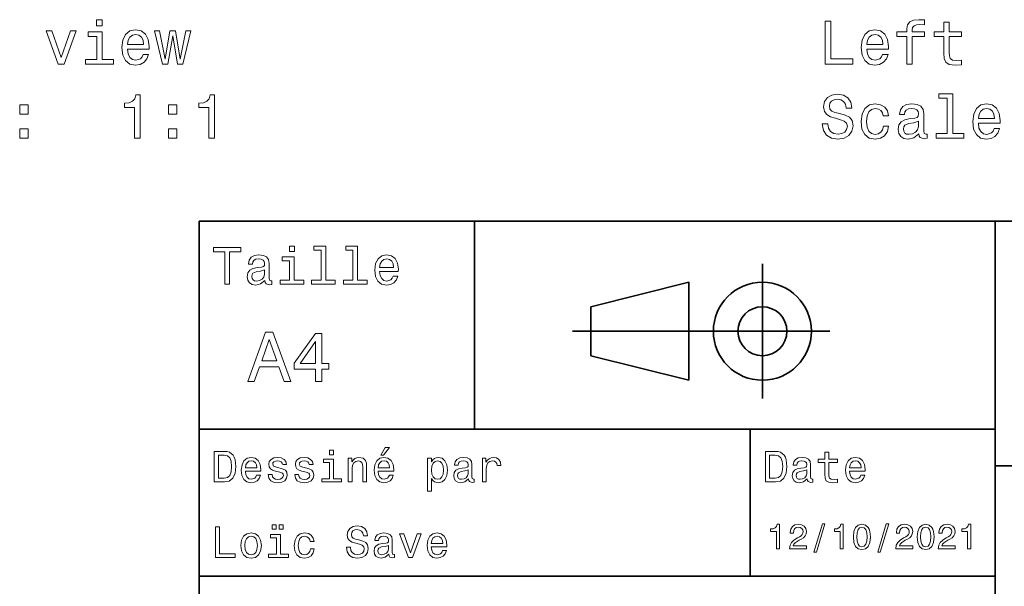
# Model space of a CAD drawing. Extents: x 0 to 297, y 0 to 210.
# Tile 3 of 7: x 82 to 163, y 40 to 86. Entities that reach past the tile are written whole.
import ezdxf

# ---------------------------------------------------------------- set-up
doc = ezdxf.new("R2010")
doc.units = 0

msp = doc.modelspace()

# ---------------------------------------------------------------- linework, layer by layer
at = {"color": 7, "lineweight": 35}
for p, q in [((97, 10), (97, 70)), ((97, 70), (287, 70)), ((162, 10), (162, 70)), ((127.5, 61), (148.5, 61)), ((97, 53), (162, 53)), ((162, 50), (287, 50)), ((97, 41), (162, 41))]:
    msp.add_line(p, q, dxfattribs=at)
at = {"color": 7, "lineweight": 35, "ltscale": 0.425}
msp.add_line((119.5, 53), (119.5, 70), dxfattribs=at)
at = {"color": 7, "lineweight": 35, "ltscale": 0.275}
msp.add_line((143, 55.5), (143, 66.5), dxfattribs=at)
at = {"color": 7, "lineweight": 35, "ltscale": 0.206155}
for p, q in [((129, 63), (137, 65)), ((137, 57), (129, 59))]:
    msp.add_line(p, q, dxfattribs=at)
at = {"color": 7, "lineweight": 35, "ltscale": 0.2}
msp.add_line((137, 65), (137, 57), dxfattribs=at)
at = {"color": 7, "lineweight": 35, "ltscale": 0.1}
msp.add_line((129, 59), (129, 63), dxfattribs=at)
at = {"color": 7, "lineweight": 35, "ltscale": 0.3}
msp.add_line((142, 41), (142, 53), dxfattribs=at)
at = {"color": 7, "lineweight": 13}
for points in [[(89.105309, 86.440872), (88.636292, 86.440872), (88.636292, 85.936546), (89.105309, 85.936546)], [(148.125992, 82.819832), (150.375275, 82.819832), (150.375275, 83.243462), (148.589966, 83.243462), (148.589966, 86.319832), (148.125992, 86.319832)], [(154.793137, 85.059029), (154.793137, 82.819832), (155.236954, 82.819832), (155.236954, 85.059029), (156.24559, 85.059029), (156.24559, 85.437263), (155.236954, 85.437263), (155.236954, 85.603691), (155.272247, 85.80542), (155.388245, 85.941589), (155.58493, 86.022278), (155.867355, 86.052544), (156.24559, 86.032372), (156.24559, 86.415649), (155.766479, 86.440872), (155.332764, 86.395477), (155.030182, 86.259315), (154.848618, 86.022278), (154.793137, 85.684387), (154.793137, 85.437263), (153.981186, 85.437263), (153.981186, 85.059029)], [(157.80899, 85.059029), (157.80899, 83.7024), (157.839249, 83.263634), (157.980469, 82.961044), (158.262878, 82.784531), (158.741989, 82.724014), (159.266479, 82.749229), (159.266479, 83.132515), (158.883194, 83.102249), (158.535217, 83.142601), (158.348618, 83.268677), (158.267929, 83.480492), (158.252792, 83.778046), (158.252792, 85.059029), (159.266479, 85.059029), (159.266479, 85.437263), (158.252792, 85.437263), (158.252792, 86.229057), (157.80899, 86.229057), (157.80899, 85.437263), (157.042419, 85.437263), (157.042419, 85.059029)], [(85.509483, 82.819832), (85.978508, 82.819832), (86.96698, 85.528046), (86.508041, 85.528046), (85.746521, 83.34433), (84.969864, 85.528046), (84.505882, 85.528046)], [(89.090179, 83.193031), (89.090179, 85.437263), (87.950409, 85.437263), (87.950409, 85.059029), (88.646378, 85.059029), (88.646378, 83.193031), (87.738594, 83.193031), (87.738594, 82.819832), (90.008049, 82.819832), (90.008049, 83.193031)], [(91.157898, 84.045334), (92.933121, 84.045334), (92.938156, 84.252106), (92.857468, 84.832077), (92.635567, 85.2658), (92.282539, 85.528046), (91.813522, 85.623863), (91.354584, 85.523003), (91.001564, 85.240578), (90.774612, 84.781647), (90.693924, 84.17646), (90.769577, 83.556145), (90.996521, 83.102249), (91.344498, 82.819832), (91.798393, 82.724014), (92.191765, 82.789574), (92.514526, 82.961044), (92.751564, 83.233376), (92.887726, 83.596489), (92.448967, 83.596489), (92.358185, 83.39476), (92.227066, 83.243462), (91.853867, 83.122429), (91.566406, 83.177902), (91.349548, 83.354416), (91.208336, 83.641876), (91.157898, 84.030205)], [(91.157898, 84.418533), (91.213379, 84.766518), (91.349548, 85.02372), (91.55632, 85.180061), (91.828651, 85.235535), (92.09594, 85.180061), (92.302711, 85.02372), (92.428795, 84.766518), (92.474182, 84.418533)], [(94.446083, 82.819832), (94.849541, 85.119545), (95.253006, 82.819832), (95.676636, 82.819832), (96.342339, 85.528046), (95.913666, 85.528046), (95.464813, 83.228333), (95.066406, 85.528046), (94.62764, 85.528046), (94.229225, 83.228333), (93.78038, 85.528046), (93.35675, 85.528046), (94.022453, 82.819832)], [(151.530182, 84.045334), (153.305389, 84.045334), (153.31044, 84.252106), (153.229736, 84.832077), (153.007843, 85.2658), (152.654816, 85.528046), (152.185791, 85.623863), (151.726868, 85.523003), (151.37384, 85.240578), (151.146896, 84.781647), (151.066193, 84.17646), (151.141846, 83.556145), (151.36879, 83.102249), (151.716766, 82.819832), (152.17067, 82.724014), (152.564041, 82.789574), (152.88681, 82.961044), (153.12384, 83.233376), (153.259995, 83.596489), (152.821243, 83.596489), (152.730469, 83.39476), (152.599335, 83.243462), (152.226135, 83.122429), (151.938675, 83.177902), (151.721817, 83.354416), (151.580612, 83.641876), (151.530182, 84.030205)], [(151.530182, 84.418533), (151.585648, 84.766518), (151.721817, 85.02372), (151.928589, 85.180061), (152.200928, 85.235535), (152.468216, 85.180061), (152.674988, 85.02372), (152.801071, 84.766518), (152.846451, 84.418533)], [(91.72274, 76.773003), (92.181679, 76.773003), (92.181679, 80.298218), (91.838737, 80.298218), (91.747955, 79.990585), (91.566406, 79.783813), (91.289024, 79.662773), (90.905739, 79.622429), (90.905739, 79.264359), (91.72274, 79.264359)], [(97.794785, 76.773003), (98.253723, 76.773003), (98.253723, 80.298218), (97.910782, 80.298218), (97.820007, 79.990585), (97.638443, 79.783813), (97.361069, 79.662773), (96.977783, 79.622429), (96.977783, 79.264359), (97.794785, 79.264359)], [(148.352936, 77.927902), (147.894012, 77.927902), (147.994873, 77.393318), (148.24704, 76.999947), (148.635361, 76.762917), (149.159851, 76.677185), (149.679306, 76.757874), (150.067642, 76.979774), (150.314758, 77.327759), (150.405533, 77.78669), (150.32988, 78.200233), (150.118073, 78.467529), (149.775131, 78.644043), (149.316193, 78.775162), (148.922821, 78.870987), (148.665619, 78.981934), (148.519363, 79.143318), (148.473984, 79.395477), (148.519363, 79.622429), (148.650497, 79.7939), (148.852219, 79.909889), (149.129593, 79.950233), (149.412018, 79.899803), (149.633926, 79.763634), (149.780182, 79.53669), (149.850784, 79.229057), (150.309708, 79.229057), (150.309708, 79.239143), (150.229019, 79.713203), (149.991989, 80.066231), (149.61879, 80.288132), (149.114471, 80.363777), (148.660583, 80.288132), (148.307556, 80.076317), (148.080612, 79.748505), (147.999908, 79.324875), (148.065475, 78.946632), (148.257126, 78.68943), (148.559708, 78.51796), (148.973251, 78.386833), (149.38176, 78.270844), (149.689392, 78.159889), (149.875992, 77.998505), (149.941559, 77.736259), (149.881042, 77.468971), (149.724701, 77.267242), (149.487671, 77.141159), (149.180023, 77.100815), (148.837097, 77.156288), (148.574844, 77.317673), (148.408417, 77.579918)], [(158.096451, 80.020844), (158.096451, 77.146202), (157.18364, 77.146202), (157.18364, 76.773003), (159.448044, 76.773003), (159.448044, 77.146202), (158.540268, 77.146202), (158.540268, 80.394043), (157.400497, 80.394043), (157.400497, 80.020844)], [(82.357468, 78.729774), (83.053436, 78.729774), (83.053436, 79.481216), (82.357468, 79.481216)], [(94.501556, 78.729774), (95.197525, 78.729774), (95.197525, 79.481216), (94.501556, 79.481216)], [(152.866623, 78.583519), (153.305389, 78.583519), (153.214615, 78.986977), (152.997757, 79.304703), (152.659851, 79.501389), (152.2211, 79.577034), (151.736954, 79.476173), (151.36879, 79.193748), (151.13681, 78.734818), (151.056107, 78.119545), (151.13176, 77.509315), (151.358704, 77.05542), (151.716766, 76.773003), (152.205963, 76.677185), (152.639679, 76.752831), (152.977585, 76.964645), (153.209564, 77.297501), (153.31044, 77.741302), (152.88681, 77.741302), (152.811157, 77.458885), (152.669937, 77.247063), (152.468216, 77.115944), (152.2211, 77.0756), (151.913467, 77.141159), (151.691559, 77.342888), (151.555389, 77.6707), (151.509995, 78.134674), (151.555389, 78.588562), (151.696594, 78.916374), (151.923553, 79.118103), (152.2211, 79.188705), (152.483337, 79.143318), (152.680023, 79.027328), (152.811157, 78.835686)], [(155.786652, 77.12603), (155.786652, 77.110901), (155.811874, 76.93943), (155.887527, 76.81839), (156.205246, 76.722572), (156.452362, 76.762917), (156.452362, 77.105858), (156.346451, 77.090729), (156.205246, 77.156288), (156.180023, 77.358017), (156.180023, 78.760033), (156.119507, 79.118103), (155.942993, 79.370262), (155.635361, 79.521561), (155.201645, 79.577034), (154.778015, 79.516518), (154.465332, 79.345047), (154.268646, 79.077759), (154.203079, 78.724731), (154.203079, 78.694473), (154.601501, 78.694473), (154.63681, 78.906288), (154.747757, 79.057587), (154.929306, 79.148361), (155.186508, 79.183662), (155.43364, 79.158447), (155.610153, 79.082802), (155.716049, 78.951675), (155.751358, 78.770119), (155.731186, 78.558304), (155.650497, 78.4524), (155.448761, 78.401962), (155.070526, 78.361618), (154.63681, 78.270844), (154.329163, 78.109459), (154.147614, 77.8573), (154.092133, 77.4841), (154.142563, 77.151245), (154.298904, 76.904129), (154.551071, 76.747787), (154.899048, 76.692314), (155.368073, 76.798218)], [(160.638245, 77.998505), (162.413467, 77.998505), (162.418503, 78.205276), (162.337814, 78.785248), (162.115906, 79.218971), (161.762878, 79.481216), (161.293869, 79.577034), (160.83493, 79.476173), (160.481903, 79.193748), (160.254959, 78.734818), (160.174271, 78.129631), (160.249908, 77.509315), (160.476868, 77.05542), (160.824844, 76.773003), (161.278732, 76.677185), (161.672104, 76.742744), (161.994873, 76.914215), (162.231903, 77.186546), (162.368073, 77.54966), (161.929306, 77.54966), (161.838531, 77.347931), (161.707413, 77.196632), (161.334213, 77.0756), (161.046753, 77.131073), (160.82988, 77.307587), (160.688675, 77.595047), (160.638245, 77.983376)], [(160.638245, 78.371704), (160.693726, 78.719688), (160.82988, 78.976891), (161.036652, 79.133232), (161.30899, 79.188705), (161.576279, 79.133232), (161.783051, 78.976891), (161.909134, 78.719688), (161.954529, 78.371704)], [(155.736221, 77.72113), (155.675705, 77.458885), (155.514328, 77.257149), (155.272247, 77.12603), (154.974701, 77.080643), (154.783051, 77.105858), (154.646896, 77.186546), (154.561157, 77.327759), (154.535934, 77.524445), (154.556107, 77.700958), (154.63681, 77.827034), (154.959564, 77.968246), (155.368073, 78.028763), (155.736221, 78.149803)], [(82.357468, 76.773003), (83.053436, 76.773003), (83.053436, 77.524445), (82.357468, 77.524445)], [(94.501556, 76.773003), (95.197525, 76.773003), (95.197525, 77.524445), (94.501556, 77.524445)], [(99.102303, 64.837173), (99.5, 64.837173), (99.5, 67.47406), (100.407784, 67.47406), (100.407784, 67.837173), (98.190201, 67.837173), (98.190201, 67.47406), (99.102303, 67.47406)], [(104.786743, 67.940918), (104.384727, 67.940918), (104.384727, 67.508644), (104.786743, 67.508644)], [(106.969742, 67.621033), (106.969742, 65.157059), (106.187317, 65.157059), (106.187317, 64.837173), (108.128242, 64.837173), (108.128242, 65.157059), (107.350143, 65.157059), (107.350143, 67.940918), (106.373199, 67.940918), (106.373199, 67.621033)], [(109.572044, 67.621033), (109.572044, 65.157059), (108.789627, 65.157059), (108.789627, 64.837173), (110.730545, 64.837173), (110.730545, 65.157059), (109.952454, 65.157059), (109.952454, 67.940918), (108.975502, 67.940918), (108.975502, 67.621033)], [(102.387611, 65.139771), (102.387611, 65.126801), (102.409225, 64.979828), (102.47406, 64.876076), (102.746399, 64.793945), (102.958214, 64.828529), (102.958214, 65.122475), (102.867432, 65.109505), (102.746399, 65.165703), (102.724785, 65.338615), (102.724785, 66.540344), (102.672913, 66.84726), (102.521614, 67.0634), (102.257927, 67.193085), (101.886169, 67.240631), (101.523056, 67.188759), (101.255043, 67.041786), (101.086456, 66.812675), (101.030258, 66.510086), (101.030258, 66.484146), (101.371758, 66.484146), (101.402016, 66.665703), (101.497116, 66.795387), (101.65274, 66.873199), (101.873199, 66.903458), (102.085014, 66.881844), (102.236313, 66.817001), (102.327087, 66.704605), (102.357346, 66.548988), (102.340057, 66.367432), (102.270897, 66.276657), (102.097984, 66.233429), (101.773773, 66.198845), (101.402016, 66.121033), (101.138329, 65.982704), (100.982712, 65.766571), (100.935158, 65.446686), (100.978386, 65.161385), (101.112389, 64.949562), (101.328529, 64.815559), (101.626801, 64.768013), (102.028816, 64.858788)], [(104.773773, 65.157059), (104.773773, 67.080688), (103.796829, 67.080688), (103.796829, 66.756485), (104.393372, 66.756485), (104.393372, 65.157059), (103.615273, 65.157059), (103.615273, 64.837173), (105.560516, 64.837173), (105.560516, 65.157059)], [(111.750717, 65.887604), (113.272339, 65.887604), (113.276657, 66.064842), (113.207497, 66.561958), (113.017288, 66.933716), (112.714699, 67.158501), (112.312683, 67.240631), (111.919312, 67.154175), (111.616714, 66.912102), (111.422188, 66.51873), (111.353027, 66), (111.41787, 65.4683), (111.612396, 65.079247), (111.91066, 64.837173), (112.299713, 64.755043), (112.636887, 64.811234), (112.913544, 64.958214), (113.116714, 65.191643), (113.233429, 65.502876), (112.857346, 65.502876), (112.779541, 65.329971), (112.667145, 65.200287), (112.34726, 65.096542), (112.100868, 65.144089), (111.914986, 65.295387), (111.793945, 65.541786), (111.750717, 65.874634)], [(111.750717, 66.207489), (111.798271, 66.50576), (111.914986, 66.726219), (112.092216, 66.860229), (112.325653, 66.907776), (112.554756, 66.860229), (112.731987, 66.726219), (112.840057, 66.50576), (112.878967, 66.207489)], [(102.344383, 65.649857), (102.292511, 65.425072), (102.154182, 65.252159), (101.946686, 65.139771), (101.691643, 65.100861), (101.527374, 65.122475), (101.41066, 65.191643), (101.337173, 65.312675), (101.315559, 65.481262), (101.332855, 65.632561), (101.402016, 65.740631), (101.678673, 65.861671), (102.028816, 65.913544), (102.344383, 66.017288)], [(100.982712, 56.9049), (101.51297, 56.9049), (101.933716, 58.080692), (103.530258, 58.080692), (103.951012, 56.9049), (104.492798, 56.9049), (103.028816, 60.910664), (102.440926, 60.910664)], [(102.118156, 58.570606), (102.734871, 60.334293), (103.351585, 58.570606)], [(106.521614, 56.9049), (107.040344, 56.9049), (107.040344, 57.896255), (107.610954, 57.896255), (107.610954, 58.357349), (107.040344, 58.357349), (107.040344, 60.818443), (106.515854, 60.818443), (104.763687, 58.403458), (104.763687, 57.896255), (106.521614, 57.896255)], [(105.247841, 58.357349), (106.521614, 60.149857), (106.521614, 58.357349)], [(111.84726, 50.88797), (112.059799, 50.88797), (112.560516, 51.500362), (112.207489, 51.500362)], [(99.080688, 51.190563), (98.248558, 51.190563), (98.248558, 48.690563), (99.080688, 48.690563), (99.473343, 48.769814), (99.765129, 49.011169), (99.945244, 49.40382), (100.010086, 49.940563), (99.952446, 50.488113), (99.880402, 50.70425), (99.779541, 50.877163), (99.487755, 51.111313), (99.296829, 51.168949)], [(99.055473, 50.891571), (99.329254, 50.837536), (99.516571, 50.671829), (99.628242, 50.376442), (99.664268, 49.940563), (99.624641, 49.519093), (99.51297, 49.223705), (99.322044, 49.047192), (99.055473, 48.989555), (98.583572, 48.989555), (98.583572, 50.891571)], [(100.784584, 49.565922), (102.052597, 49.565922), (102.056198, 49.713619), (101.998558, 50.127884), (101.840057, 50.437683), (101.587898, 50.625), (101.252884, 50.693443), (100.925072, 50.621399), (100.672913, 50.41967), (100.510803, 50.091862), (100.453171, 49.659584), (100.507202, 49.216499), (100.669312, 48.892292), (100.91787, 48.690563), (101.242073, 48.62212), (101.523056, 48.668949), (101.753601, 48.791428), (101.922913, 48.98595), (102.020172, 49.245319), (101.706772, 49.245319), (101.64193, 49.101227), (101.548271, 48.993156), (101.2817, 48.9067), (101.07637, 48.946327), (100.921471, 49.072407), (100.820602, 49.27774), (100.784584, 49.555115)], [(103.623199, 49.818085), (103.317001, 49.890129), (103.090057, 49.972984), (103.014412, 50.142292), (103.036026, 50.261169), (103.111671, 50.347622), (103.234146, 50.401657), (103.41066, 50.423271), (103.579971, 50.401657), (103.713257, 50.336815), (103.799713, 50.239555), (103.835732, 50.109871), (104.145531, 50.109871), (104.145531, 50.117077), (104.091499, 50.351227), (103.943802, 50.534943), (103.713257, 50.650219), (103.41066, 50.693443), (103.104469, 50.650219), (102.881126, 50.531342), (102.740631, 50.354828), (102.697403, 50.131485), (102.729828, 49.915348), (102.830688, 49.76405), (102.996399, 49.655983), (103.237755, 49.580334), (103.590775, 49.493877), (103.806915, 49.40382), (103.864555, 49.331772), (103.886169, 49.223705), (103.853745, 49.09042), (103.767288, 48.989555), (103.626801, 48.924713), (103.439484, 48.903099), (103.241356, 48.924713), (103.09726, 49.000362), (103, 49.122841), (102.960373, 49.292149), (102.654175, 49.292149), (102.704613, 49.003963), (102.852303, 48.795029), (103.086456, 48.668949), (103.41066, 48.62212), (103.749283, 48.668949), (103.997841, 48.795029), (104.149139, 48.996758), (104.203171, 49.259727), (104.163544, 49.486671), (104.051872, 49.641571), (103.868156, 49.742435)], [(105.791786, 49.818085), (105.485588, 49.890129), (105.258644, 49.972984), (105.182999, 50.142292), (105.204613, 50.261169), (105.280258, 50.347622), (105.40274, 50.401657), (105.579254, 50.423271), (105.748558, 50.401657), (105.881844, 50.336815), (105.9683, 50.239555), (106.004326, 50.109871), (106.314117, 50.109871), (106.314117, 50.117077), (106.260086, 50.351227), (106.112396, 50.534943), (105.881844, 50.650219), (105.579254, 50.693443), (105.273056, 50.650219), (105.049713, 50.531342), (104.909225, 50.354828), (104.865997, 50.131485), (104.898415, 49.915348), (104.999283, 49.76405), (105.164986, 49.655983), (105.406342, 49.580334), (105.759369, 49.493877), (105.975502, 49.40382), (106.033142, 49.331772), (106.054756, 49.223705), (106.022339, 49.09042), (105.935883, 48.989555), (105.795387, 48.924713), (105.60807, 48.903099), (105.409943, 48.924713), (105.265854, 49.000362), (105.168587, 49.122841), (105.12896, 49.292149), (104.822769, 49.292149), (104.873199, 49.003963), (105.020897, 48.795029), (105.255043, 48.668949), (105.579254, 48.62212), (105.91787, 48.668949), (106.166428, 48.795029), (106.317726, 48.996758), (106.371758, 49.259727), (106.33213, 49.486671), (106.220459, 49.641571), (106.036743, 49.742435)], [(107.992798, 51.27702), (107.657784, 51.27702), (107.657784, 50.916786), (107.992798, 50.916786)], [(109.181557, 48.690563), (109.498558, 48.690563), (109.498558, 49.807278), (109.530983, 50.063042), (109.635445, 50.250362), (109.797546, 50.365635), (110.013687, 50.408863), (110.1866, 50.372841), (110.29467, 50.275578), (110.348701, 50.113472), (110.366714, 49.897335), (110.366714, 48.690563), (110.683716, 48.690563), (110.683716, 49.962177), (110.669312, 50.217941), (110.604469, 50.430477), (110.39193, 50.625), (110.060516, 50.693443), (109.876801, 50.668228), (109.721901, 50.599785), (109.588615, 50.484512), (109.484146, 50.329613), (109.484146, 50.625), (109.181557, 50.625)], [(111.627518, 49.565922), (112.895531, 49.565922), (112.899132, 49.713619), (112.841499, 50.127884), (112.682999, 50.437683), (112.430832, 50.625), (112.095825, 50.693443), (111.768013, 50.621399), (111.515854, 50.41967), (111.353745, 50.091862), (111.296112, 49.659584), (111.350143, 49.216499), (111.512245, 48.892292), (111.760803, 48.690563), (112.085014, 48.62212), (112.365997, 48.668949), (112.596542, 48.791428), (112.765854, 48.98595), (112.863113, 49.245319), (112.549713, 49.245319), (112.484871, 49.101227), (112.391212, 48.993156), (112.124641, 48.9067), (111.919312, 48.946327), (111.764412, 49.072407), (111.663544, 49.27774), (111.627518, 49.555115)], [(115.986313, 50.326012), (115.986313, 50.625), (115.669312, 50.625), (115.669312, 47.941284), (115.986313, 47.941284), (115.986313, 48.98595), (116.097984, 48.816643), (116.22406, 48.704971), (116.541069, 48.62212), (116.843658, 48.690563), (117.081413, 48.895893), (117.236313, 49.2201), (117.293945, 49.659584), (117.236313, 50.095463), (117.081413, 50.41967), (116.843658, 50.621399), (116.541069, 50.693443), (116.368156, 50.671829), (116.220459, 50.603386), (116.094383, 50.488113)], [(119.005043, 48.942726), (119.005043, 48.931919), (119.023056, 48.809441), (119.077087, 48.722984), (119.304031, 48.654541), (119.480545, 48.683357), (119.480545, 48.928314), (119.4049, 48.917507), (119.304031, 48.96434), (119.286026, 49.108429), (119.286026, 50.109871), (119.242798, 50.365635), (119.116714, 50.54575), (118.896973, 50.65382), (118.587173, 50.693443), (118.284584, 50.650219), (118.061241, 50.52774), (117.920746, 50.336815), (117.873917, 50.084656), (117.873917, 50.063042), (118.158501, 50.063042), (118.183716, 50.21434), (118.26297, 50.322407), (118.392654, 50.387249), (118.57637, 50.412464), (118.752884, 50.394455), (118.878967, 50.34042), (118.954613, 50.246758), (118.979828, 50.117077), (118.965416, 49.965778), (118.907784, 49.890129), (118.763687, 49.854107), (118.493515, 49.825291), (118.183716, 49.760448), (117.963974, 49.645176), (117.834297, 49.465057), (117.79467, 49.19849), (117.830688, 48.960735), (117.942368, 48.784222), (118.122482, 48.67255), (118.37104, 48.632927), (118.706055, 48.708576)], [(120.143372, 48.690563), (120.460373, 48.690563), (120.460373, 49.796471), (120.492798, 50.063042), (120.590057, 50.253963), (120.748558, 50.369236), (120.961098, 50.408863), (121.119598, 50.383648), (121.238472, 50.3116), (121.310516, 50.189121), (121.335739, 50.023415), (121.656342, 50.023415), (121.613113, 50.315205), (121.49424, 50.524136), (121.296112, 50.650219), (121.02594, 50.693443), (120.842224, 50.664627), (120.683716, 50.592579), (120.543228, 50.4701), (120.431557, 50.304398), (120.431557, 50.625), (120.143372, 50.625)], [(144.080688, 51.190563), (143.248566, 51.190563), (143.248566, 48.690563), (144.080688, 48.690563), (144.473343, 48.769814), (144.765137, 49.011169), (144.945251, 49.40382), (145.010086, 49.940563), (144.952454, 50.488113), (144.880402, 50.70425), (144.779541, 50.877163), (144.487747, 51.111313), (144.296829, 51.168949)], [(144.055481, 50.891571), (144.329254, 50.837536), (144.516571, 50.671829), (144.628235, 50.376442), (144.664261, 49.940563), (144.624634, 49.519093), (144.51297, 49.223705), (144.322052, 49.047192), (144.055481, 48.989555), (143.583572, 48.989555), (143.583572, 50.891571)], [(146.656342, 48.942726), (146.656342, 48.931919), (146.674347, 48.809441), (146.728394, 48.722984), (146.955338, 48.654541), (147.131851, 48.683357), (147.131851, 48.928314), (147.056198, 48.917507), (146.955338, 48.96434), (146.937317, 49.108429), (146.937317, 50.109871), (146.894089, 50.365635), (146.768005, 50.54575), (146.548264, 50.65382), (146.23848, 50.693443), (145.935883, 50.650219), (145.71254, 50.52774), (145.572052, 50.336815), (145.525223, 50.084656), (145.525223, 50.063042), (145.809799, 50.063042), (145.835022, 50.21434), (145.914261, 50.322407), (146.043945, 50.387249), (146.227661, 50.412464), (146.404175, 50.394455), (146.530258, 50.34042), (146.605911, 50.246758), (146.631119, 50.117077), (146.616714, 49.965778), (146.559082, 49.890129), (146.414978, 49.854107), (146.144806, 49.825291), (145.835022, 49.760448), (145.61528, 49.645176), (145.485596, 49.465057), (145.445969, 49.19849), (145.481995, 48.960735), (145.593658, 48.784222), (145.773773, 48.67255), (146.022339, 48.632927), (146.357346, 48.708576)], [(148.100861, 50.289986), (148.100861, 49.320965), (148.122482, 49.007565), (148.223343, 48.791428), (148.425079, 48.665348), (148.767288, 48.62212), (149.141937, 48.640129), (149.141937, 48.913906), (148.868149, 48.892292), (148.619598, 48.921112), (148.486313, 49.011169), (148.42868, 49.162464), (148.417862, 49.375), (148.417862, 50.289986), (149.141937, 50.289986), (149.141937, 50.560158), (148.417862, 50.560158), (148.417862, 51.125721), (148.100861, 51.125721), (148.100861, 50.560158), (147.553314, 50.560158), (147.553314, 50.289986)], [(150.121765, 49.565922), (151.389771, 49.565922), (151.393372, 49.713619), (151.335739, 50.127884), (151.177231, 50.437683), (150.925079, 50.625), (150.590057, 50.693443), (150.262253, 50.621399), (150.010086, 50.41967), (149.847977, 50.091862), (149.790344, 49.659584), (149.844376, 49.216499), (150.006485, 48.892292), (150.255051, 48.690563), (150.579254, 48.62212), (150.860229, 48.668949), (151.090775, 48.791428), (151.260086, 48.98595), (151.357346, 49.245319), (151.043945, 49.245319), (150.979111, 49.101227), (150.885452, 48.993156), (150.618881, 48.9067), (150.413544, 48.946327), (150.258652, 49.072407), (150.157776, 49.27774), (150.121765, 49.555115)], [(100.784584, 49.832493), (100.824211, 50.081055), (100.921471, 50.264771), (101.069168, 50.376442), (101.263687, 50.416069), (101.454613, 50.376442), (101.602303, 50.264771), (101.69236, 50.081055), (101.724785, 49.832493)], [(107.981987, 48.957134), (107.981987, 50.560158), (107.16787, 50.560158), (107.16787, 50.289986), (107.664986, 50.289986), (107.664986, 48.957134), (107.016571, 48.957134), (107.016571, 48.690563), (108.637611, 48.690563), (108.637611, 48.957134)], [(111.627518, 49.832493), (111.667145, 50.081055), (111.764412, 50.264771), (111.912102, 50.376442), (112.106628, 50.416069), (112.297546, 50.376442), (112.445244, 50.264771), (112.535301, 50.081055), (112.567726, 49.832493)], [(116.48703, 48.9067), (116.274498, 48.953533), (116.119598, 49.097622), (116.022339, 49.331772), (115.989914, 49.659584), (116.022339, 49.983791), (116.119598, 50.217941), (116.274498, 50.358429), (116.48703, 50.408863), (116.681557, 50.358429), (116.836456, 50.21434), (116.933716, 49.98019), (116.969742, 49.659584), (116.933716, 49.335377), (116.836456, 49.097622), (116.681557, 48.953533)], [(150.121765, 49.832493), (150.161377, 50.081055), (150.258652, 50.264771), (150.406342, 50.376442), (150.600861, 50.416069), (150.791794, 50.376442), (150.939484, 50.264771), (151.029541, 50.081055), (151.061966, 49.832493)], [(118.969025, 49.367798), (118.925797, 49.180477), (118.810516, 49.036385), (118.637611, 48.942726), (118.425072, 48.910305), (118.288185, 48.928314), (118.190926, 48.98595), (118.129684, 49.086815), (118.111671, 49.227306), (118.126083, 49.353386), (118.183716, 49.443443), (118.414268, 49.544312), (118.706055, 49.587536), (118.969025, 49.673992)], [(146.620316, 49.367798), (146.577087, 49.180477), (146.461823, 49.036385), (146.28891, 48.942726), (146.07637, 48.910305), (145.939484, 48.928314), (145.842224, 48.98595), (145.780975, 49.086815), (145.76297, 49.227306), (145.777374, 49.353386), (145.835022, 49.443443), (146.065567, 49.544312), (146.357346, 49.587536), (146.620316, 49.673992)], [(98.353027, 42.530979), (99.959656, 42.530979), (99.959656, 42.833572), (98.684441, 42.833572), (98.684441, 45.030979), (98.353027, 45.030979)], [(102.974785, 44.82925), (103.295387, 44.82925), (103.295387, 45.200287), (102.974785, 45.200287)], [(103.554756, 44.82925), (103.875359, 44.82925), (103.875359, 45.200287), (103.554756, 45.200287)], [(109.35807, 43.355907), (109.030258, 43.355907), (109.102303, 42.974064), (109.282425, 42.693085), (109.559799, 42.523773), (109.934441, 42.462536), (110.305473, 42.520172), (110.582855, 42.678673), (110.759369, 42.927231), (110.824203, 43.255043), (110.770172, 43.55043), (110.618874, 43.741352), (110.373917, 43.867435), (110.046112, 43.961094), (109.765129, 44.029537), (109.581413, 44.108788), (109.476944, 44.224064), (109.444527, 44.404179), (109.476944, 44.56628), (109.570602, 44.688759), (109.714699, 44.771614), (109.912827, 44.80043), (110.114555, 44.764408), (110.273056, 44.667145), (110.377518, 44.505043), (110.427956, 44.285301), (110.755768, 44.285301), (110.755768, 44.292507), (110.698128, 44.631123), (110.528816, 44.883286), (110.262245, 45.041786), (109.902016, 45.095821), (109.577812, 45.041786), (109.325645, 44.890488), (109.163544, 44.656338), (109.105911, 44.353745), (109.15274, 44.083572), (109.289627, 43.899857), (109.505768, 43.777378), (109.801155, 43.683716), (110.092941, 43.600864), (110.312683, 43.521614), (110.445969, 43.406338), (110.492798, 43.219021), (110.44957, 43.028099), (110.337898, 42.884007), (110.168587, 42.793949), (109.948845, 42.765129), (109.703888, 42.804756), (109.516571, 42.920029), (109.397697, 43.107349)], [(144.14122, 43.224785), (144.403458, 43.224785), (144.403458, 45.239193), (144.207504, 45.239193), (144.155624, 45.0634), (144.05188, 44.945248), (143.893372, 44.876083), (143.674362, 44.853027), (143.674362, 44.648415), (144.14122, 44.648415)], [(145.224792, 43.224785), (146.599426, 43.224785), (146.599426, 43.472622), (145.51297, 43.472622), (145.573486, 43.60807), (145.677231, 43.720463), (145.997116, 43.925072), (146.167145, 44.011528), (146.357361, 44.135448), (146.492798, 44.279541), (146.570602, 44.44957), (146.599426, 44.642651), (146.55043, 44.884727), (146.414993, 45.074928), (146.207504, 45.195965), (145.939484, 45.239193), (145.662827, 45.190201), (145.452454, 45.054756), (145.317001, 44.838619), (145.270905, 44.553314), (145.270905, 44.51297), (145.533142, 44.51297), (145.533142, 44.536022), (145.559082, 44.731991), (145.636887, 44.876083), (145.760818, 44.9683), (145.925079, 45), (146.092224, 44.971184), (146.216141, 44.899136), (146.296829, 44.786743), (146.325653, 44.645535), (146.305481, 44.51297), (146.250732, 44.400578), (146.158508, 44.302593), (146.031708, 44.216141), (145.861679, 44.12392), (145.579254, 43.945248), (145.380402, 43.755043), (145.262253, 43.524498), (145.224792, 43.233429)], [(147.213257, 42.956772), (147.412109, 42.956772), (148.109512, 45.279541), (147.907791, 45.279541)], [(149.345825, 43.224785), (149.608078, 43.224785), (149.608078, 45.239193), (149.412109, 45.239193), (149.360229, 45.0634), (149.256485, 44.945248), (149.097992, 44.876083), (148.878967, 44.853027), (148.878967, 44.648415), (149.345825, 44.648415)], [(150.438049, 44.201729), (150.481277, 43.749279), (150.616714, 43.426514), (150.832855, 43.230549), (151.132568, 43.167149), (151.429398, 43.230549), (151.645538, 43.426514), (151.778107, 43.749279), (151.824219, 44.201729), (151.778107, 44.651299), (151.723343, 44.829971), (151.645538, 44.976948), (151.429398, 45.172913), (151.132568, 45.239193), (150.832855, 45.172913), (150.616714, 44.974064), (150.481277, 44.651299)], [(152.417877, 42.956772), (152.616714, 42.956772), (153.314133, 45.279541), (153.112396, 45.279541)], [(153.899139, 43.224785), (155.273773, 43.224785), (155.273773, 43.472622), (154.187317, 43.472622), (154.247849, 43.60807), (154.351593, 43.720463), (154.671478, 43.925072), (154.841507, 44.011528), (155.031708, 44.135448), (155.167145, 44.279541), (155.244965, 44.44957), (155.273773, 44.642651), (155.224792, 44.884727), (155.08934, 45.074928), (154.881851, 45.195965), (154.613831, 45.239193), (154.337173, 45.190201), (154.126801, 45.054756), (153.991364, 44.838619), (153.945251, 44.553314), (153.945251, 44.51297), (154.207504, 44.51297), (154.207504, 44.536022), (154.233429, 44.731991), (154.311249, 44.876083), (154.435165, 44.9683), (154.599426, 45), (154.766571, 44.971184), (154.890488, 44.899136), (154.971191, 44.786743), (155, 44.645535), (154.979828, 44.51297), (154.925079, 44.400578), (154.832855, 44.302593), (154.706055, 44.216141), (154.536026, 44.12392), (154.253601, 43.945248), (154.054764, 43.755043), (153.9366, 43.524498), (153.899139, 43.233429)], [(155.642654, 44.201729), (155.685883, 43.749279), (155.821335, 43.426514), (156.037476, 43.230549), (156.337173, 43.167149), (156.634003, 43.230549), (156.850143, 43.426514), (156.982712, 43.749279), (157.028824, 44.201729), (156.982712, 44.651299), (156.927963, 44.829971), (156.850143, 44.976948), (156.634003, 45.172913), (156.337173, 45.239193), (156.037476, 45.172913), (155.821335, 44.974064), (155.685883, 44.651299)], [(157.368881, 43.224785), (158.743515, 43.224785), (158.743515, 43.472622), (157.657059, 43.472622), (157.71759, 43.60807), (157.821335, 43.720463), (158.14122, 43.925072), (158.311249, 44.011528), (158.50145, 44.135448), (158.636887, 44.279541), (158.714706, 44.44957), (158.743515, 44.642651), (158.694534, 44.884727), (158.559082, 45.074928), (158.351593, 45.195965), (158.083572, 45.239193), (157.806915, 45.190201), (157.596542, 45.054756), (157.461105, 44.838619), (157.414993, 44.553314), (157.414993, 44.51297), (157.677231, 44.51297), (157.677231, 44.536022), (157.703171, 44.731991), (157.780991, 44.876083), (157.904907, 44.9683), (158.069168, 45), (158.236313, 44.971184), (158.360229, 44.899136), (158.440918, 44.786743), (158.469742, 44.645535), (158.44957, 44.51297), (158.394821, 44.400578), (158.302597, 44.302593), (158.175797, 44.216141), (158.005768, 44.12392), (157.723343, 43.945248), (157.524506, 43.755043), (157.406342, 43.524498), (157.368881, 43.233429)], [(159.755051, 43.224785), (160.017288, 43.224785), (160.017288, 45.239193), (159.821335, 45.239193), (159.769455, 45.0634), (159.66571, 44.945248), (159.507202, 44.876083), (159.288193, 44.853027), (159.288193, 44.648415), (159.755051, 44.648415)], [(100.413544, 43.496399), (100.471184, 43.056915), (100.636887, 42.732708), (100.899857, 42.530979), (101.252884, 42.462536), (101.602303, 42.530979), (101.865273, 42.729107), (102.030983, 43.053314), (102.092216, 43.496399), (102.030983, 43.935879), (101.865273, 44.263687), (101.602303, 44.461815), (101.252884, 44.533859), (100.899857, 44.461815), (100.636887, 44.260086), (100.471184, 43.935879)], [(100.737755, 43.5), (100.770172, 43.824207), (100.87104, 44.058357), (101.033142, 44.20245), (101.252884, 44.25288), (101.469017, 44.20245), (101.631126, 44.061958), (101.731987, 43.824207), (101.768013, 43.5), (101.731987, 43.172188), (101.631126, 42.934437), (101.469017, 42.790344), (101.252884, 42.743515), (101.033142, 42.790344), (100.87104, 42.934437), (100.770172, 43.172188)], [(103.644814, 42.79755), (103.644814, 44.400574), (102.830688, 44.400574), (102.830688, 44.130402), (103.327812, 44.130402), (103.327812, 42.79755), (102.679398, 42.79755), (102.679398, 42.530979), (104.30043, 42.530979), (104.30043, 42.79755)], [(106.07637, 43.824207), (106.389771, 43.824207), (106.324928, 44.112392), (106.170029, 44.339336), (105.928673, 44.479828), (105.615273, 44.533859), (105.269455, 44.461815), (105.006485, 44.260086), (104.840775, 43.932278), (104.783142, 43.492794), (104.837173, 43.056915), (104.999283, 42.732708), (105.255043, 42.530979), (105.604469, 42.462536), (105.914268, 42.516571), (106.155617, 42.667866), (106.321327, 42.905621), (106.393372, 43.222622), (106.090775, 43.222622), (106.036743, 43.020893), (105.935883, 42.869595), (105.791786, 42.775936), (105.615273, 42.747116), (105.395531, 42.793949), (105.23703, 42.938038), (105.139771, 43.172188), (105.107346, 43.503601), (105.139771, 43.827808), (105.240631, 44.061958), (105.40274, 44.206051), (105.615273, 44.256485), (105.802597, 44.224064), (105.943085, 44.141209), (106.036743, 44.004322)], [(112.499283, 42.783142), (112.499283, 42.772335), (112.517288, 42.649857), (112.571327, 42.5634), (112.798271, 42.494957), (112.974785, 42.523773), (112.974785, 42.76873), (112.899132, 42.757923), (112.798271, 42.804756), (112.780258, 42.948845), (112.780258, 43.950287), (112.73703, 44.206051), (112.610947, 44.386166), (112.391212, 44.494236), (112.081413, 44.533859), (111.778816, 44.490635), (111.555473, 44.368156), (111.414986, 44.177231), (111.368156, 43.925072), (111.368156, 43.903458), (111.65274, 43.903458), (111.677956, 44.054756), (111.757202, 44.162823), (111.886887, 44.227665), (112.070602, 44.25288), (112.247116, 44.234871), (112.373199, 44.180836), (112.448845, 44.087173), (112.47406, 43.957493), (112.459656, 43.806194), (112.402016, 43.730545), (112.257927, 43.694523), (111.987755, 43.665707), (111.677956, 43.600864), (111.458214, 43.485592), (111.328529, 43.305473), (111.288902, 43.038906), (111.324928, 42.801151), (111.4366, 42.624638), (111.616714, 42.512966), (111.865273, 42.473343), (112.200287, 42.548992)], [(114.098701, 42.530979), (114.433716, 42.530979), (115.139771, 44.465416), (114.811958, 44.465416), (114.268013, 42.905621), (113.713257, 44.465416), (113.381844, 44.465416)], [(115.964699, 43.406338), (117.232712, 43.406338), (117.236313, 43.554035), (117.178673, 43.9683), (117.020172, 44.278099), (116.768013, 44.465416), (116.432999, 44.533859), (116.105186, 44.461815), (115.853027, 44.260086), (115.690918, 43.932278), (115.633286, 43.5), (115.687317, 43.056915), (115.849426, 42.732708), (116.097984, 42.530979), (116.422188, 42.462536), (116.703171, 42.509365), (116.933716, 42.631844), (117.103027, 42.826366), (117.200287, 43.085735), (116.886887, 43.085735), (116.822044, 42.941643), (116.728386, 42.833572), (116.461815, 42.747116), (116.256485, 42.786743), (116.101585, 42.912823), (116.000717, 43.118156), (115.964699, 43.395531)], [(115.964699, 43.672909), (116.004318, 43.921471), (116.101585, 44.105186), (116.249283, 44.216858), (116.443802, 44.256485), (116.634727, 44.216858), (116.782425, 44.105186), (116.872482, 43.921471), (116.9049, 43.672909)], [(150.714706, 44.201729), (150.737762, 44.550434), (150.809799, 44.801155), (150.939484, 44.948128), (151.132568, 45), (151.322769, 44.948128), (151.452454, 44.801155), (151.524506, 44.550434), (151.547562, 44.201729), (151.524506, 43.850143), (151.452454, 43.599426), (151.322769, 43.45245), (151.132568, 43.403458), (150.939484, 43.45245), (150.809799, 43.599426), (150.737762, 43.850143)], [(155.919312, 44.201729), (155.942368, 44.550434), (156.01442, 44.801155), (156.144104, 44.948128), (156.337173, 45), (156.527374, 44.948128), (156.657059, 44.801155), (156.729111, 44.550434), (156.752167, 44.201729), (156.729111, 43.850143), (156.657059, 43.599426), (156.527374, 43.45245), (156.337173, 43.403458), (156.144104, 43.45245), (156.01442, 43.599426), (155.942368, 43.850143)], [(112.463257, 43.208214), (112.420029, 43.020893), (112.304756, 42.876801), (112.131844, 42.783142), (111.919312, 42.750721), (111.782417, 42.76873), (111.685158, 42.826366), (111.623917, 42.927231), (111.605911, 43.067722), (111.620316, 43.193802), (111.677956, 43.283859), (111.908501, 43.384727), (112.200287, 43.427952), (112.463257, 43.514408)]]:
    msp.add_lwpolyline(points, close=True, dxfattribs=at)
at = {"color": 7, "lineweight": 35}
for radius in [4, 2]:
    msp.add_circle((143, 61), radius, dxfattribs=at)

doc.saveas('drawing.dxf')
